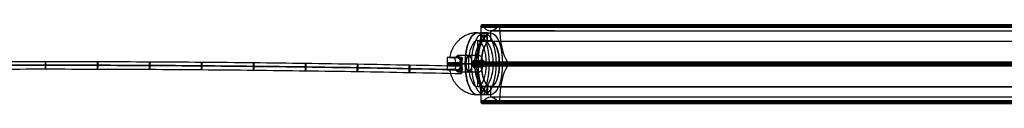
# Model space of a CAD drawing. Header units: millimetres. Extents: x -1110 to 1090, y -14 to 15.
# Tile 7 of 11: x -10 to 356, y -14 to 15. Entities that reach past the tile are written whole.
import ezdxf

# ---------------------------------------------------------------- set-up
doc = ezdxf.new("R2010")
doc.units = ezdxf.units.MM
for name, color, linetype in [('CABLE', 7, 'Continuous'), ('LUZ', 7, 'Continuous'), ('METAL NEGRO', 7, 'Continuous')]:
    doc.layers.add(name, color=color, linetype=linetype)

msp = doc.modelspace()

# ---------------------------------------------------------------- linework, layer by layer
at = {"layer": 'CABLE'}
for p, q in [((154.58, -1.69, 5.46), (154.33, -1.69, 8.25)), ((154.48, -0.29, 6.86), (154.42, -3.09, 6.85))]:
    msp.add_line(p, q, dxfattribs=at)
at = {"layer": 'CABLE', "extrusion": (-0.995849, 0.021761, -0.088378)}
for start, end in [(269.8894, 89.8894), (89.8894, 269.8894)]:
    msp.add_arc((-1.69, -6.82, -154.45), 1.4, start, end, dxfattribs=at)
at = {"layer": 'CABLE'}
for points, knots in [([(-154.58, -1.69, 5.46), (-148.14, -1.55, 4.89), (-135.26, -1.28, 3.82), (-115.94, -0.94, 2.42), (-96.62, -0.65, 1.24), (-77.29, -0.41, 0.28), (-57.97, -0.23, -0.47), (-38.65, -0.1, -1.01), (-19.32, -0.02, -1.33), (0, 0.01, -1.44), (19.32, -0.02, -1.33), (38.65, -0.1, -1.01), (57.97, -0.23, -0.47), (77.29, -0.41, 0.28), (96.62, -0.65, 1.24), (115.94, -0.94, 2.42), (135.26, -1.28, 3.82), (148.14, -1.55, 4.89), (154.58, -1.69, 5.46)], [0, 0, 0, 0, 19.377504, 38.737424, 58.082261, 77.414519, 96.736708, 116.051342, 135.360937, 154.668013, 173.975088, 193.284684, 212.599317, 231.921506, 251.253764, 270.598601, 289.958522, 309.336026, 309.336026, 309.336026, 309.336026]), ([(-154.48, -0.29, 6.86), (-148.05, -0.15, 6.29), (-135.18, 0.12, 5.21), (-115.87, 0.46, 3.82), (-96.56, 0.75, 2.64), (-77.25, 0.99, 1.68), (-57.94, 1.17, 0.93), (-38.62, 1.3, 0.39), (-19.31, 1.38, 0.07), (0, 1.41, -0.03), (19.31, 1.38, 0.07), (38.62, 1.3, 0.39), (57.94, 1.17, 0.93), (77.25, 0.99, 1.68), (96.56, 0.75, 2.64), (115.87, 0.46, 3.82), (135.18, 0.12, 5.21), (148.05, -0.15, 6.29), (154.48, -0.29, 6.86)], [0, 0, 0, 0, 19.377504, 38.737424, 58.082261, 77.414519, 96.736708, 116.051342, 135.360937, 154.668013, 173.975088, 193.284684, 212.599317, 231.921506, 251.253764, 270.598601, 289.958522, 309.336026, 309.336026, 309.336026, 309.336026]), ([(-154.42, -3.09, 6.85), (-147.99, -2.95, 6.28), (-135.13, -2.68, 5.21), (-115.82, -2.34, 3.82), (-96.52, -2.05, 2.64), (-77.22, -1.81, 1.68), (-57.91, -1.63, 0.93), (-38.61, -1.5, 0.39), (-19.3, -1.42, 0.07), (0, -1.39, -0.04), (19.3, -1.42, 0.07), (38.61, -1.5, 0.39), (57.91, -1.63, 0.93), (77.22, -1.81, 1.68), (96.52, -2.05, 2.64), (115.83, -2.34, 3.82), (135.13, -2.68, 5.21), (147.99, -2.95, 6.28), (154.42, -3.09, 6.85)], [0, 0, 0, 0, 19.377504, 38.737424, 58.082261, 77.414519, 96.736708, 116.051342, 135.360937, 154.668013, 173.975088, 193.284684, 212.599317, 231.921506, 251.253764, 270.598601, 289.958522, 309.336026, 309.336026, 309.336026, 309.336026]), ([(154.33, -1.69, 8.25), (147.9, -1.55, 7.68), (135.05, -1.28, 6.61), (115.75, -0.94, 5.22), (96.46, -0.65, 4.04), (77.17, -0.41, 3.08), (57.88, -0.23, 2.33), (38.58, -0.1, 1.79), (19.29, -0.02, 1.47), (0, 0.01, 1.36), (-19.29, -0.02, 1.47), (-38.59, -0.1, 1.79), (-57.88, -0.23, 2.33), (-77.17, -0.41, 3.08), (-96.46, -0.65, 4.04), (-115.75, -0.94, 5.22), (-135.05, -1.28, 6.61), (-147.9, -1.55, 7.68), (-154.33, -1.69, 8.25)], [-309.336026, -309.336026, -309.336026, -309.336026, -289.958522, -270.598601, -251.253764, -231.921506, -212.599317, -193.284684, -173.975088, -154.668013, -135.360937, -116.051342, -96.736708, -77.414519, -58.082261, -38.737424, -19.377504, 0, 0, 0, 0])]:
    msp.add_open_spline(points, degree=3, knots=knots, dxfattribs=at)
for points, knots in [([(0, 0, 1.4), (0, 1.4, 1.4), (0, 1.4, 0), (0, 1.4, -1.4), (0, 0, -1.4)], [0, 0, 0, 2.199115, 2.199115, 4.39823, 4.39823, 4.39823]), ([(0, 0, -1.4), (0, -1.4, -1.4), (0, -1.4, 0), (0, -1.4, 1.4), (0, 0, 1.4)], [4.39823, 4.39823, 4.39823, 6.597345, 6.597345, 8.796459, 8.796459, 8.796459]), ([(19.29, -0.03, 1.51), (19.29, 1.37, 1.51), (19.31, 1.37, 0.11), (19.33, 1.37, -1.29), (19.32, -0.03, -1.29)], [0, 0, 0, 2.199115, 2.199115, 4.39823, 4.39823, 4.39823]), ([(38.58, -0.11, 1.83), (38.59, 1.29, 1.83), (38.62, 1.29, 0.43), (38.65, 1.3, -0.97), (38.64, -0.1, -0.97)], [0, 0, 0, 2.199115, 2.199115, 4.39823, 4.39823, 4.39823]), ([(57.87, -0.24, 2.36), (57.88, 1.16, 2.36), (57.93, 1.16, 0.97), (57.98, 1.16, -0.43), (57.97, -0.24, -0.44)], [0, 0, 0, 2.199115, 2.199115, 4.39823, 4.39823, 4.39823]), ([(77.16, -0.42, 3.11), (77.18, 0.98, 3.11), (77.24, 0.98, 1.72), (77.3, 0.98, 0.32), (77.29, -0.42, 0.31)], [0, 0, 0, 2.199115, 2.199115, 4.39823, 4.39823, 4.39823]), ([(96.46, -0.66, 4.08), (96.47, 0.74, 4.08), (96.55, 0.74, 2.68), (96.63, 0.74, 1.28), (96.61, -0.66, 1.28)], [0, 0, 0, 2.199115, 2.199115, 4.39823, 4.39823, 4.39823]), ([(115.75, -0.95, 5.25), (115.77, 0.45, 5.25), (115.86, 0.45, 3.86), (115.96, 0.45, 2.46), (115.93, -0.95, 2.46)], [0, 0, 0, 2.199115, 2.199115, 4.39823, 4.39823, 4.39823]), ([(135.04, -1.29, 6.64), (135.06, 0.11, 6.65), (135.17, 0.11, 5.25), (135.28, 0.11, 3.85), (135.25, -1.29, 3.85)], [0, 0, 0, 2.199115, 2.199115, 4.39823, 4.39823, 4.39823]), ([(19.32, -0.03, -1.29), (19.32, -1.43, -1.29), (19.3, -1.43, 0.11), (19.29, -1.43, 1.51), (19.29, -0.03, 1.51)], [4.39823, 4.39823, 4.39823, 6.597345, 6.597345, 8.796459, 8.796459, 8.796459]), ([(38.64, -0.1, -0.97), (38.64, -1.5, -0.97), (38.61, -1.51, 0.43), (38.57, -1.51, 1.83), (38.58, -0.11, 1.83)], [4.39823, 4.39823, 4.39823, 6.597345, 6.597345, 8.796459, 8.796459, 8.796459]), ([(57.97, -0.24, -0.44), (57.96, -1.64, -0.44), (57.91, -1.64, 0.96), (57.86, -1.64, 2.36), (57.87, -0.24, 2.36)], [4.39823, 4.39823, 4.39823, 6.597345, 6.597345, 8.796459, 8.796459, 8.796459]), ([(77.29, -0.42, 0.31), (77.27, -1.82, 0.31), (77.21, -1.82, 1.71), (77.15, -1.82, 3.11), (77.16, -0.42, 3.11)], [4.39823, 4.39823, 4.39823, 6.597345, 6.597345, 8.796459, 8.796459, 8.796459]), ([(96.61, -0.66, 1.28), (96.59, -2.06, 1.28), (96.51, -2.06, 2.68), (96.44, -2.06, 4.07), (96.46, -0.66, 4.08)], [4.39823, 4.39823, 4.39823, 6.597345, 6.597345, 8.796459, 8.796459, 8.796459]), ([(115.93, -0.95, 2.46), (115.91, -2.35, 2.46), (115.82, -2.35, 3.85), (115.72, -2.35, 5.25), (115.75, -0.95, 5.25)], [4.39823, 4.39823, 4.39823, 6.597345, 6.597345, 8.796459, 8.796459, 8.796459]), ([(135.25, -1.29, 3.85), (135.23, -2.69, 3.85), (135.12, -2.69, 5.24), (135.01, -2.69, 6.64), (135.04, -1.29, 6.64)], [4.39823, 4.39823, 4.39823, 6.597345, 6.597345, 8.796459, 8.796459, 8.796459])]:
    msp.add_rational_spline(points, [1, 0.707106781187, 1, 0.707106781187, 1], degree=2, knots=knots, dxfattribs=at)
at = {"layer": 'LUZ'}
for p, q in [((161.8, 14.36, 21.31), (713.57, 14.36, 257.01)), ((189.06, 12.78, 23.54), (165.2, 12.78, 13.35)), ((165.2, 12.78, 13.35), (165.2, 8.96, 13.35)), ((720.37, 14.36, 241.08), (168.6, 14.36, 5.38)), ((720.37, 14.12, 241.08), (168.6, 14.12, 5.38)), ((165.2, 8.96, 13.35), (716.97, 8.96, 249.04)), ((158.59, 0.46, 28.81), (710.36, 0.46, 264.51)), ((158.59, 0.42, 28.81), (161.86, 0.42, 21.16)), ((161.86, 0.46, 21.16), (713.63, 0.46, 256.86)), ((168.54, 0.46, 5.53), (720.31, 0.46, 241.22)), ((168.54, 0.42, 5.53), (171.81, 0.42, -2.12)), ((171.81, 0.46, -2.12), (723.57, 0.46, 233.57)), ((165.2, -8.04, 13.35), (716.97, -8.04, 249.04)), ((165.2, -8.04, 13.35), (165.2, -11.86, 13.35)), ((161.8, -13.43, 21.31), (713.57, -13.43, 257.01)), ((161.99, -14.17, 20.85), (713.76, -14.17, 256.55)), ((716.97, -11.86, 249.04), (165.2, -11.86, 13.35)), ((168.4, -14.17, 5.84), (720.17, -14.17, 241.54)), ((720.37, -13.43, 241.08), (168.6, -13.43, 5.38)), ((168.6, -13.67, 5.38), (504.13, -13.67, 148.71))]:
    msp.add_line(p, q, dxfattribs=at)
at = {"layer": 'LUZ', "extrusion": (-0.919613, 2.51739e-12, -0.392825)}
msp.add_arc((-14.6, -44.46, -157.16), 0.5, 90, 180, dxfattribs=at)
at = {"layer": 'LUZ', "extrusion": (0.919613, -4.34977e-11, 0.392825)}
msp.add_arc((14.6, -44.46, 157.16), 0.5, 330, 0, dxfattribs=at)
at = {"layer": 'LUZ', "extrusion": (0.919613, -4.98336e-12, 0.392825)}
msp.add_arc((27.78, -52.62, 157.16), 15, 150, 180, dxfattribs=at)
at = {"layer": 'LUZ', "extrusion": (0.919613, 2.94105e-12, 0.392825)}
msp.add_arc((27.78, -52.62, 157.16), 15, 180, 210, dxfattribs=at)
at = {"layer": 'LUZ', "extrusion": (-0.919613, 2.94669e-11, -0.392825)}
msp.add_arc((-14.6, -60.78, -157.16), 0.5, 150, 180, dxfattribs=at)
at = {"layer": 'LUZ', "extrusion": (0.919613, -5.99304e-12, 0.392825)}
msp.add_arc((14.6, -60.78, 157.16), 0.5, 270, 0, dxfattribs=at)
at = {"layer": 'LUZ', "extrusion": (0.919613, -3.21497e-13, 0.392825)}
msp.add_arc((14.12, -28.96, 157.16), 15, 210, 270, dxfattribs=at)
at = {"layer": 'LUZ', "extrusion": (0.919613, 1.77481e-14, 0.392825)}
msp.add_arc((14.12, -76.28, 157.16), 15, 90, 150, dxfattribs=at)
at = {"layer": 'LUZ', "extrusion": (0.919613, 0, 0.392825)}
for start, end in [(0, 180), (180, 0)]:
    msp.add_arc((0.46, -52.62, 157.16), 8.5, start, end, dxfattribs=at)
at = {"layer": 'LUZ', "extrusion": (-0.919613, 3.07076e-13, -0.392825)}
msp.add_arc((-0.46, -36.3, -157.16), 0.5, 30, 150, dxfattribs=at)
at = {"layer": 'LUZ', "extrusion": (-0.919613, -4.68891e-13, -0.392825)}
msp.add_arc((-0.46, -68.94, -157.16), 0.5, 210, 330, dxfattribs=at)
at = {"layer": 'LUZ', "extrusion": (0.919613, -1.65793e-14, 0.392825)}
msp.add_arc((-13.2, -28.96, 157.16), 15, 270, 330, dxfattribs=at)
at = {"layer": 'LUZ', "extrusion": (0.919613, 5.47052e-13, 0.392825)}
msp.add_arc((-13.2, -76.28, 157.16), 15, 30, 90, dxfattribs=at)
at = {"layer": 'LUZ', "extrusion": (-0.919613, -6.8856e-12, -0.392825)}
msp.add_arc((13.67, -44.46, -157.16), 0.5, 330, 90, dxfattribs=at)
at = {"layer": 'LUZ', "extrusion": (0.919613, 5.49486e-13, 0.392825)}
msp.add_arc((-26.86, -52.62, 157.16), 15, 330, 30, dxfattribs=at)
at = {"layer": 'LUZ', "extrusion": (-0.919613, 2.94761e-12, -0.392825)}
msp.add_arc((13.67, -60.78, -157.16), 0.5, 270, 30, dxfattribs=at)
at = {"layer": 'LUZ'}
for points in [[(161.99, 15.1, 20.85), (713.76, 15.1, 256.55)], [(162.09, 15.03, 20.62), (162.25, 14.79, 20.24)], [(713.86, 15.03, 256.32), (162.09, 15.03, 20.62)], [(714.02, 14.79, 255.94), (162.25, 14.79, 20.24)], [(168.15, 14.79, 6.45), (168.31, 15.03, 6.07)], [(168.15, 14.79, 6.45), (719.91, 14.79, 242.14)], [(168.31, 15.03, 6.07), (720.07, 15.03, 241.77)], [(168.4, 15.1, 5.84), (720.17, 15.1, 241.54)], [(161.8, 14.12, 21.31), (161.8, 14.6, 21.31)], [(713.57, 14.6, 257.01), (161.8, 14.6, 21.31)], [(161.8, 14.12, 21.31), (713.57, 14.12, 257.01)], [(165.2, 12.78, 13.35), (716.97, 12.78, 249.04)], [(168.6, 14.6, 5.38), (168.6, 14.12, 5.38)], [(720.37, 14.6, 241.08), (168.6, 14.6, 5.38)], [(720.37, 14.12, 241.08), (168.6, 14.12, 5.38)], [(165.2, 8.96, 13.35), (716.97, 8.96, 249.04)], [(158.69, 0.9, 28.58), (158.85, 1.13, 28.21)], [(710.46, 0.9, 264.28), (158.69, 0.9, 28.58)], [(158.85, -0.21, 28.21), (158.69, 0.03, 28.58)], [(158.69, 0.03, 28.58), (710.46, 0.03, 264.28)], [(710.62, 1.13, 263.9), (158.85, 1.13, 28.21)], [(171.55, 1.13, -1.52), (171.71, 0.9, -1.89)], [(171.55, 1.13, -1.52), (723.32, 1.13, 234.18)], [(171.71, 0.03, -1.89), (171.55, -0.21, -1.52)], [(723.48, 0.9, 233.8), (171.71, 0.9, -1.89)], [(171.71, 0.03, -1.89), (723.48, 0.03, 233.8)], [(158.85, -0.21, 28.21), (710.62, -0.21, 263.9)], [(723.32, -0.21, 234.18), (171.55, -0.21, -1.52)], [(716.97, -8.04, 249.04), (165.2, -8.04, 13.35)], [(161.8, -13.67, 21.31), (161.8, -13.2, 21.31)], [(713.57, -13.2, 257.01), (161.8, -13.2, 21.31)], [(713.57, -13.67, 257.01), (161.8, -13.67, 21.31)], [(162.25, -13.87, 20.24), (162.09, -14.1, 20.62)], [(162.09, -14.1, 20.62), (713.86, -14.1, 256.32)], [(162.25, -13.87, 20.24), (714.02, -13.87, 255.94)], [(168.31, -14.1, 6.07), (168.15, -13.87, 6.45)], [(719.91, -13.87, 242.14), (168.15, -13.87, 6.45)], [(720.07, -14.1, 241.77), (168.31, -14.1, 6.07)], [(168.6, -13.2, 5.38), (168.6, -13.67, 5.38)], [(168.6, -13.2, 5.38), (720.37, -13.2, 241.08)], [(720.37, -13.67, 241.08), (168.6, -13.67, 5.38)]]:
    msp.add_open_spline(points, degree=1, dxfattribs=at)
at = {"layer": 'METAL NEGRO'}
for p, q in [((161.65, 9.05, 12.36), (161.65, 12.05, 12.36)), ((162.9, 8.98, 13.61), (162.9, 12, 13.61)), ((162.9, 8.98, 11.11), (162.9, 12, 11.11)), ((164.15, 9.05, 12.36), (164.15, 12.05, 12.36)), ((165.2, 12.06, 13.35), (165.2, 9.06, 13.35)), ((160.37, 9.06, 11.28), (160.37, 2.8, 11.28)), ((153.97, 0.56, 11), (149.08, 0.56, 13.47)), ((149.85, 2.81, 7.24), (152.59, 2.81, 7.24)), ((151.53, 0.11, 12.23), (151.53, 1.01, 12.23)), ((151.73, 2.81, 10.11), (151.73, 2.81, 4.03)), ((153.78, 3.04, 4.45), (152.44, 3.04, 7.57)), ((153.17, 3.56, 5.87), (153.17, 2.81, 5.87)), ((153.97, 0.56, 11), (154.46, 0.56, 9.85)), ((154.7, 0.56, 3.42), (154.15, 0.56, 1.61)), ((154.71, 0.11, 3.46), (154.15, 0.11, 1.62)), ((154.41, 2.45, 9.97), (154.41, -1.32, 9.97)), ((154.43, 1.01, 2.54), (154.43, 0.11, 2.54)), ((154.46, 0.56, 9.85), (159.98, 0.56, 12.2)), ((154.7, 0.56, 3.42), (158.43, 0.56, 5.02)), ((160.68, 0.56, 23.92), (155.85, 0.56, 21.86)), ((161.86, 0.56, 21.16), (157.03, 0.56, 19.1)), ((159.98, 0.56, 12.2), (157.03, 0.56, 19.1)), ((158.43, 0.56, 5.02), (160.66, 0.56, -0.21)), ((161.86, 0.56, 21.16), (160.68, 0.56, 23.92)), ((160.73, 0.56, 6), (162.34, 0.56, 6.69)), ((160.73, 0.56, 6), (163.23, 0.56, 0.14)), ((163.71, 0.56, 3.47), (162.34, 0.56, 6.69)), ((168.54, 0.56, 5.53), (163.71, 0.56, 3.47)), ((169.72, 0.56, 2.77), (164.89, 0.56, 0.71)), ((169.72, 0.56, 2.77), (168.54, 0.56, 5.53)), ((149.85, -1.69, 7.24), (152.59, -1.69, 7.24)), ((151.73, -1.69, 4.03), (151.73, -1.69, 10.11)), ((153.78, -1.91, 4.45), (152.44, -1.91, 7.57)), ((153.4, -1.69, 5.34), (153.13, -1.69, 4.47)), ((153.17, -1.69, 5.87), (153.17, -2.43, 5.87)), ((160.37, -1.67, 11.28), (160.37, -7.94, 11.28)), ((161.65, -7.92, 12.36), (161.65, -10.93, 12.36)), ((162.9, -7.86, 13.61), (162.9, -10.88, 13.61)), ((162.9, -7.86, 11.11), (162.9, -10.88, 11.11)), ((164.15, -7.92, 12.36), (164.15, -10.93, 12.36)), ((165.2, -7.94, 13.35), (165.2, -10.94, 13.35))]:
    msp.add_line(p, q, dxfattribs=at)
at = {"layer": 'METAL NEGRO', "extrusion": (-0.919613, 3.30093e-13, -0.392825)}
msp.add_arc((-0.56, -52.62, -151.91), 11.5, 90, 180, dxfattribs=at)
at = {"layer": 'METAL NEGRO', "extrusion": (-0.919613, -5.68434e-14, -0.392825)}
for radius, start, end in [(11.5, 6.2083, 173.7914), (11.5, 186.2088, 353.7912), (8.5, 188.4136, 351.5868)]:
    msp.add_arc((-0.56, -52.62, -154.54), radius, start, end, dxfattribs=at)
at = {"layer": 'METAL NEGRO', "extrusion": (0.919613, -8.26069e-14, 0.392825)}
msp.add_arc((0.56, -52.62, 151.91), 11.5, 270, 0, dxfattribs=at)
at = {"layer": 'METAL NEGRO', "extrusion": (-0.919613, 0, -0.392825)}
for centre, radius, start, end in [((-0.56, -52.62, -157.16), 11.5, 0, 180), ((-0.56, -52.62, -157.16), 11.5, 180, 0), ((-0.56, -52.62, -157.16), 8.5, 0, 180), ((-0.56, -52.62, -157.16), 8.5, 180, 0), ((-0.56, -54.62, -151.91), 3, 0, 180), ((-0.56, -54.62, -151.91), 3, 180, 0)]:
    msp.add_arc(centre, radius, start, end, dxfattribs=at)
at = {"layer": 'METAL NEGRO', "extrusion": (0.919613, 0, 0.392825)}
for start, end in [(0, 180), (180, 0)]:
    msp.add_arc((0.56, -52.62, 151.91), 8.5, start, end, dxfattribs=at)
at = {"layer": 'METAL NEGRO', "extrusion": (-0.919613, 5.68434e-14, -0.392825)}
msp.add_arc((-0.56, -52.62, -154.54), 8.5, 8.4139, 171.5861, dxfattribs=at)
at = {"layer": 'METAL NEGRO', "extrusion": (0, 1, 0)}
for centre, radius, start, end in [((-162.9, 12.36, 10.52), 1.25, 336.8696, 156.8696), ((-162.9, 12.36, 10.52), 1.25, 156.8696, 336.8696), ((-160.37, 11.28, 2.81), 11.28, 312.9044, 0.8348)]:
    msp.add_arc(centre, radius, start, end, dxfattribs=at)
at = {"layer": 'METAL NEGRO', "extrusion": (0.451961, 1.47113e-11, 0.892038)}
msp.add_arc((0.56, -137.96, 79.4), 11.06, 87.6682, 90, dxfattribs=at)
at = {"layer": 'METAL NEGRO', "extrusion": (0, -1, 0)}
for centre, radius, start, end in [((160.37, 11.28, -0.56), 11.5, 113.1304, 169.0276), ((160.37, 11.28, -0.56), 11.5, 237.2332, 271.4416), ((160.37, 11.28, -0.56), 11.5, 284.3775, 293.1304), ((160.37, 11.28, 1.69), 11.28, 179.1652, 227.0956), ((162.9, 12.36, 9.39), 1.25, 23.1304, 203.1304), ((162.9, 12.36, 9.39), 1.25, 203.1304, 23.1304)]:
    msp.add_arc(centre, radius, start, end, dxfattribs=at)
at = {"layer": 'METAL NEGRO', "extrusion": (0.451961, 2.31877e-12, 0.892038)}
msp.add_arc((0.56, -137.96, 79.4), 11.06, 90, 92.3318, dxfattribs=at)
at = {"layer": 'METAL NEGRO', "extrusion": (-0.892038, -2.27374e-13, 0.451961)}
msp.add_arc((-1.01, 77.6, -130.54), 1.8, 90, 180, dxfattribs=at)
at = {"layer": 'METAL NEGRO', "extrusion": (0.892038, 0, -0.451961)}
msp.add_arc((0.11, 77.6, 130.54), 1.8, 90, 180, dxfattribs=at)
at = {"layer": 'METAL NEGRO', "extrusion": (0.919613, 3.32919e-13, 0.392825)}
msp.add_arc((0.56, -54.62, 143.16), 3, 360, 41.4096, dxfattribs=at)
at = {"layer": 'METAL NEGRO', "extrusion": (0.290194, 5.68434e-14, 0.956968)}
msp.add_arc((1.01, -145.25, 47.94), 1.8, 270, 360, dxfattribs=at)
at = {"layer": 'METAL NEGRO', "extrusion": (-0.290194, 0, -0.956968)}
msp.add_arc((-0.11, -145.25, -47.94), 1.8, 270, 360, dxfattribs=at)
at = {"layer": 'METAL NEGRO', "extrusion": (0.919613, -5.06184e-12, 0.392825)}
msp.add_arc((0.56, -54.62, 143.16), 3, 310.4593, 0, dxfattribs=at)
at = {"layer": 'METAL NEGRO', "extrusion": (0.956968, -3.07901e-12, -0.290194)}
msp.add_arc((0.56, 57.34, 147.05), 11.06, 270, 272.3318, dxfattribs=at)
at = {"layer": 'METAL NEGRO', "extrusion": (0.956968, 1.39167e-11, -0.290194)}
msp.add_arc((0.56, 57.34, 147.05), 11.06, 267.6682, 270, dxfattribs=at)
at = {"layer": 'METAL NEGRO', "extrusion": (0.919613, -3.14429e-14, 0.392825)}
msp.add_arc((0.56, -54.62, 145.91), 3, 42.5155, 137.4845, dxfattribs=at)
at = {"layer": 'METAL NEGRO', "extrusion": (-0.919613, -2.64788e-13, -0.392825)}
msp.add_arc((-0.56, -52.62, -151.91), 11.5, 0, 90, dxfattribs=at)
at = {"layer": 'METAL NEGRO', "extrusion": (0.919613, 5.68434e-14, 0.392825)}
msp.add_arc((0.56, -54.62, 147.72), 3, 0, 180, dxfattribs=at)
at = {"layer": 'METAL NEGRO', "extrusion": (0.919613, 1.13687e-13, 0.392825)}
msp.add_arc((0.56, -54.62, 147.57), 3, 180, 360, dxfattribs=at)
at = {"layer": 'METAL NEGRO', "extrusion": (0.392825, 0, -0.919613)}
for centre, start, end in [((0.56, 148.91, 60.38), 180, 360), ((0.56, 148.91, 60.64), 0, 180)]:
    msp.add_arc(centre, 1.25, start, end, dxfattribs=at)
at = {"layer": 'METAL NEGRO', "extrusion": (0.919613, 9.7511e-13, 0.392825)}
msp.add_arc((0.56, -52.62, 151.91), 11.5, 180, 270, dxfattribs=at)
at = {"layer": 'METAL NEGRO', "extrusion": (0.919613, 1.69154e-12, 0.392825)}
msp.add_arc((0.56, -54.62, 143.16), 3, 138.5904, 180, dxfattribs=at)
at = {"layer": 'METAL NEGRO', "extrusion": (0.919613, 7.04612e-12, 0.392825)}
msp.add_arc((0.56, -54.62, 143.16), 3, 180, 229.5407, dxfattribs=at)
at = {"layer": 'METAL NEGRO'}
for points, weights, degree in [([(160.37, 12.06, 11.28), (151.7, 12.06, 7.58), (150, 2.81, 6.85)], [1, 0.746414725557, 0.931934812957], 2), ([(160.37, 12.06, 11.28), (155.85, 12.06, 21.86), (155.85, 0.56, 21.86)], [1, 0.707106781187, 1], 2), ([(155.85, 0.56, 21.86), (150.24, 0.56, 19.46), (149.08, 0.56, 13.47)], [1, 0.819830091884, 0.861319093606], 2), ([(153.4, 2.81, 5.34), (153.61, 2.81, 4.83), (153.82, 2.71, 4.33), (154.01, 2.51, 3.91)], [1, 0.971301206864, 0.971301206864, 1], 3), ([(153.97, 1.01, 11), (153.97, 1.9, 11), (154.31, 2.59, 10.2), (154.84, 2.77, 8.95)], [1, 0.851082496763, 0.851082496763, 1], 3), ([(154.84, -1.65, 8.95), (154.31, -1.47, 10.2), (153.97, -0.78, 11), (153.97, 0.11, 11)], [1, 0.851082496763, 0.851082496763, 1], 3), ([(154.15, 0.56, 1.61), (157.12, 0.56, -0.3), (160.66, 0.56, -0.21)], [0.861319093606, 0.836758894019, 0.889874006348], 2), ([(154.71, 0.11, 3.46), (154.69, 0.41, 3.41), (154.69, 0.71, 3.41), (154.71, 1.01, 3.46)], [1, 0.99245733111, 0.99245733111, 1], 3), ([(155.85, 0.56, 21.86), (155.85, -10.94, 21.86), (160.37, -10.94, 11.28)], [1, 0.707106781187, 1], 2), ([(150, -1.69, 6.85), (151.7, -10.94, 7.58), (160.37, -10.94, 11.28)], [0.931934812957, 0.746414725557, 1], 2), ([(154.01, -1.38, 3.91), (153.82, -1.58, 4.33), (153.61, -1.69, 4.83), (153.4, -1.69, 5.34)], [1, 0.971301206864, 0.971301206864, 1], 3)]:
    msp.add_rational_spline(points, weights, degree=degree, dxfattribs=at)
for points, degree in [([(160.37, 12.06, 11.28), (161.75, 12.06, 11.87)], 1), ([(161.75, 12.06, 11.87), (161.75, 9.06, 11.87)], 1), ([(164.05, 9.06, 12.86), (164.05, 12.06, 12.86)], 1), ([(164.05, 12.06, 12.86), (165.2, 12.06, 13.35)], 1), ([(161.75, 9.06, 11.87), (160.37, 9.06, 11.28)], 1), ([(165.2, 9.06, 13.35), (164.05, 9.06, 12.86)], 1), ([(154.45, 2.81, 8.74), (149.09, 2.81, 11.45)], 1), ([(149.09, 1.01, 13.47), (153.97, 1.01, 11)], 1), ([(153.97, 0.11, 11), (149.09, 0.11, 13.47)], 1), ([(152.33, 2.81, 7.83), (154.45, 2.81, 8.74)], 1), ([(152.33, 2.81, 7.83), (153.4, 2.81, 5.34)], 1), ([(152.69, 2.81, 3.02), (153.4, 2.81, 5.34)], 1), ([(161.16, 3.56, 9.44), (153.11, 3.56, 6.01)], 1), ([(153.97, 1.01, 11), (153.97, 0.11, 11)], 1), ([(154.71, 1.01, 3.46), (154.15, 1.01, 1.62)], 1), ([(154.15, 0.11, 1.62), (154.71, 0.11, 3.46)], 1), ([(154.45, 2.81, 8.74), (154.59, 2.81, 8.8), (154.72, 2.8, 8.87), (154.84, 2.77, 8.95)], 3), ([(159.47, 1.81, 5.76), (161.95, 1.81, -0.04)], 1), ([(149.09, -1.69, 11.45), (154.45, -1.69, 8.74)], 1), ([(154.45, -1.69, 8.74), (152.33, -1.69, 7.83)], 1), ([(153.4, -1.69, 5.34), (152.33, -1.69, 7.83)], 1), ([(153.4, -1.69, 5.34), (152.69, -1.69, 3.02)], 1), ([(153.11, -2.44, 6.01), (161.16, -2.44, 9.44)], 1), ([(154.84, -1.65, 8.95), (154.72, -1.68, 8.87), (154.59, -1.69, 8.8), (154.45, -1.69, 8.74)], 3), ([(161.95, -0.69, -0.04), (159.47, -0.69, 5.76)], 1), ([(160.37, -7.94, 11.28), (161.75, -7.94, 11.87)], 1), ([(161.75, -10.94, 11.87), (160.37, -10.94, 11.28)], 1), ([(161.75, -7.94, 11.87), (161.75, -10.94, 11.87)], 1), ([(164.05, -10.94, 12.86), (164.05, -7.94, 12.86)], 1), ([(164.05, -7.94, 12.86), (165.2, -7.94, 13.35)], 1), ([(165.2, -10.94, 13.35), (164.05, -10.94, 12.86)], 1)]:
    msp.add_open_spline(points, degree=degree, dxfattribs=at)
for points, knots in [([(164.05, 12.06, 12.86), (163.98, 12.06, 13.01), (163.89, 12.06, 13.14), (163.66, 12.05, 13.37), (163.52, 12.04, 13.46), (163.21, 12.02, 13.58), (163.05, 12.01, 13.62), (162.72, 12, 13.61), (162.56, 11.99, 13.58), (162.33, 11.99, 13.48), (162.26, 12, 13.44), (162.13, 12, 13.35), (162.06, 12, 13.3), (161.89, 12.01, 13.12), (161.8, 12.02, 12.98), (161.68, 12.04, 12.68), (161.65, 12.05, 12.51), (161.65, 12.06, 12.27), (161.66, 12.06, 12.19), (161.69, 12.06, 12.03), (161.72, 12.06, 11.95), (161.75, 12.06, 11.87)], [0, 0, 0, 0, 0.493806, 0.493806, 0.987612, 0.987612, 1.481418, 1.481418, 1.975223, 1.975223, 2.222126, 2.222126, 2.469029, 2.469029, 2.962835, 2.962835, 3.456641, 3.456641, 3.703544, 3.703544, 3.950447, 3.950447, 3.950447, 3.950447]), ([(161.75, 12.06, 11.87), (161.81, 12.06, 11.72), (161.91, 12.06, 11.58), (162.14, 12.05, 11.36), (162.28, 12.04, 11.27), (162.58, 12.02, 11.14), (162.75, 12.01, 11.11), (163.08, 12, 11.12), (163.24, 11.99, 11.15), (163.54, 11.99, 11.28), (163.68, 12, 11.37), (163.91, 12.01, 11.61), (164, 12.02, 11.75), (164.12, 12.04, 12.05), (164.15, 12.05, 12.21), (164.15, 12.06, 12.54), (164.11, 12.06, 12.7), (164.05, 12.06, 12.86)], [0, 0, 0, 0, 0.494393, 0.494393, 0.988786, 0.988786, 1.483179, 1.483179, 1.977572, 1.977572, 2.471965, 2.471965, 2.966358, 2.966358, 3.460751, 3.460751, 3.955144, 3.955144, 3.955144, 3.955144]), ([(161.75, 9.06, 11.87), (161.69, 9.06, 12.02), (161.65, 9.06, 12.19), (161.65, 9.04, 12.51), (161.68, 9.03, 12.68), (161.77, 9.01, 12.9), (161.81, 9, 12.98), (161.9, 8.99, 13.11), (161.95, 8.99, 13.18), (162.12, 8.98, 13.35), (162.26, 8.97, 13.45), (162.56, 8.97, 13.58), (162.72, 8.98, 13.61), (163.05, 8.99, 13.62), (163.21, 9, 13.58), (163.52, 9.03, 13.46), (163.66, 9.04, 13.37), (163.89, 9.06, 13.15), (163.98, 9.06, 13.01), (164.05, 9.06, 12.86)], [0, 0, 0, 0, 0.494418, 0.494418, 0.988837, 0.988837, 1.236046, 1.236046, 1.483255, 1.483255, 1.977673, 1.977673, 2.472092, 2.472092, 2.96651, 2.96651, 3.460928, 3.460928, 3.955346, 3.955346, 3.955346, 3.955346]), ([(161.75, 9.06, 11.87), (161.78, 9.06, 11.8), (161.82, 9.06, 11.72), (161.92, 9.06, 11.59), (161.97, 9.05, 11.53), (162.14, 9.04, 11.36), (162.28, 9.03, 11.27), (162.59, 9, 11.14), (162.75, 8.99, 11.11), (163, 8.98, 11.12), (163.08, 8.98, 11.12), (163.24, 8.97, 11.16), (163.32, 8.97, 11.18), (163.54, 8.97, 11.28), (163.68, 8.98, 11.37), (163.91, 8.99, 11.61), (164, 9, 11.75), (164.12, 9.03, 12.05), (164.15, 9.04, 12.21), (164.15, 9.06, 12.54), (164.11, 9.06, 12.7), (164.05, 9.06, 12.86)], [-3.952953, -3.952953, -3.952953, -3.952953, -3.705894, -3.705894, -3.458834, -3.458834, -2.964715, -2.964715, -2.470596, -2.470596, -2.223536, -2.223536, -1.976477, -1.976477, -1.482358, -1.482358, -0.988238, -0.988238, -0.494119, -0.494119, 0, 0, 0, 0]), ([(149.09, 2.81, 11.45), (149.1, 2.81, 11.7), (149.1, 2.77, 11.95), (149.11, 2.6, 12.42), (149.11, 2.48, 12.64), (149.11, 2.24, 12.92), (149.11, 2.15, 13.01), (149.11, 1.95, 13.17), (149.11, 1.85, 13.23), (149.11, 1.62, 13.35), (149.1, 1.51, 13.39), (149.1, 1.26, 13.45), (149.09, 1.14, 13.47), (149.09, 1.01, 13.47)], [0, 0, 0, 0, 0.751676, 0.751676, 1.503353, 1.503353, 1.879191, 1.879191, 2.255029, 2.255029, 2.630868, 2.630868, 3.006706, 3.006706, 3.006706, 3.006706]), ([(149.09, 0.11, 13.47), (149.09, -0.01, 13.47), (149.1, -0.14, 13.45), (149.1, -0.38, 13.39), (149.11, -0.5, 13.35), (149.11, -0.83, 13.18), (149.11, -1.03, 13.02), (149.11, -1.27, 12.73), (149.11, -1.35, 12.63), (149.11, -1.47, 12.41), (149.11, -1.52, 12.3), (149.1, -1.6, 12.07), (149.1, -1.64, 11.94), (149.1, -1.68, 11.7), (149.1, -1.69, 11.57), (149.09, -1.69, 11.45)], [0, 0, 0, 0, 0.37557, 0.37557, 0.75114, 0.75114, 1.502279, 1.502279, 1.877849, 1.877849, 2.253419, 2.253419, 2.628989, 2.628989, 3.004559, 3.004559, 3.004559, 3.004559]), ([(154.15, 1.01, 1.62), (154.15, 1.14, 1.63), (154.14, 1.26, 1.64), (154.1, 1.5, 1.69), (154.07, 1.62, 1.72), (153.96, 1.96, 1.84), (153.84, 2.16, 1.95), (153.63, 2.4, 2.15), (153.56, 2.47, 2.22), (153.4, 2.59, 2.36), (153.32, 2.65, 2.44), (153.15, 2.73, 2.6), (153.06, 2.76, 2.69), (152.88, 2.8, 2.85), (152.79, 2.81, 2.94), (152.69, 2.81, 3.02)], [0, 0, 0, 0, 0.37557, 0.37557, 0.75114, 0.75114, 1.502279, 1.502279, 1.877849, 1.877849, 2.253419, 2.253419, 2.628989, 2.628989, 3.004559, 3.004559, 3.004559, 3.004559]), ([(152.69, -1.69, 3.02), (152.88, -1.69, 2.85), (153.06, -1.65, 2.68), (153.4, -1.48, 2.36), (153.56, -1.36, 2.21), (153.77, -1.11, 2.01), (153.83, -1.02, 1.95), (153.95, -0.83, 1.85), (153.99, -0.72, 1.8), (154.07, -0.5, 1.72), (154.1, -0.38, 1.69), (154.14, -0.14, 1.64), (154.15, -0.01, 1.63), (154.15, 0.11, 1.62)], [0, 0, 0, 0, 0.751676, 0.751676, 1.503353, 1.503353, 1.879191, 1.879191, 2.255029, 2.255029, 2.630868, 2.630868, 3.006706, 3.006706, 3.006706, 3.006706]), ([(154.71, 1.01, 3.46), (154.72, 1.16, 3.49), (154.71, 1.31, 3.53), (154.66, 1.59, 3.6), (154.61, 1.73, 3.64), (154.5, 1.99, 3.72), (154.42, 2.11, 3.77), (154.24, 2.33, 3.85), (154.13, 2.43, 3.88), (154.01, 2.51, 3.91)], [-1.791233, -1.791233, -1.791233, -1.791233, -1.343424, -1.343424, -0.895616, -0.895616, -0.447808, -0.447808, 0, 0, 0, 0]), ([(154.01, -1.38, 3.91), (154.13, -1.3, 3.88), (154.24, -1.2, 3.85), (154.42, -0.98, 3.77), (154.5, -0.86, 3.72), (154.61, -0.6, 3.64), (154.66, -0.46, 3.6), (154.71, -0.18, 3.52), (154.72, -0.03, 3.49), (154.71, 0.11, 3.46)], [-1.791242, -1.791242, -1.791242, -1.791242, -1.343432, -1.343432, -0.895621, -0.895621, -0.447811, -0.447811, 0, 0, 0, 0]), ([(159.47, -0.69, 5.76), (159.32, -0.69, 5.69), (159.17, -0.65, 5.61), (158.91, -0.53, 5.45), (158.8, -0.44, 5.36), (158.67, -0.26, 5.24), (158.63, -0.2, 5.21), (158.55, -0.07, 5.14), (158.52, 0.01, 5.11), (158.48, 0.16, 5.07), (158.46, 0.23, 5.05), (158.43, 0.4, 5.02), (158.43, 0.48, 5.02), (158.43, 0.73, 5.02), (158.45, 0.89, 5.04), (158.55, 1.19, 5.14), (158.62, 1.33, 5.21), (158.8, 1.56, 5.36), (158.91, 1.65, 5.45), (159.17, 1.78, 5.61), (159.32, 1.81, 5.69), (159.47, 1.81, 5.76)], [0, 0, 0, 0, 0.499448, 0.499448, 0.998895, 0.998895, 1.248619, 1.248619, 1.498343, 1.498343, 1.748066, 1.748066, 1.99779, 1.99779, 2.497238, 2.497238, 2.996685, 2.996685, 3.496133, 3.496133, 3.99558, 3.99558, 3.99558, 3.99558]), ([(159.47, -0.69, 5.76), (159.62, -0.69, 5.82), (159.78, -0.65, 5.87), (160.08, -0.53, 5.94), (160.22, -0.44, 5.96), (160.46, -0.21, 5.99), (160.55, -0.07, 5.99), (160.66, 0.16, 6), (160.68, 0.24, 6), (160.72, 0.4, 6), (160.73, 0.48, 6), (160.73, 0.73, 6), (160.69, 0.89, 6), (160.55, 1.19, 5.99), (160.46, 1.33, 5.99), (160.22, 1.56, 5.96), (160.08, 1.65, 5.94), (159.85, 1.75, 5.89), (159.78, 1.77, 5.87), (159.62, 1.8, 5.82), (159.55, 1.81, 5.79), (159.47, 1.81, 5.76)], [-3.99497, -3.99497, -3.99497, -3.99497, -3.495599, -3.495599, -2.996228, -2.996228, -2.496857, -2.496857, -2.247171, -2.247171, -1.997485, -1.997485, -1.498114, -1.498114, -0.998743, -0.998743, -0.499371, -0.499371, -0.249686, -0.249686, 0, 0, 0, 0]), ([(161.95, 1.81, -0.04), (161.78, 1.81, -0.06), (161.62, 1.78, -0.08), (161.31, 1.66, -0.13), (161.17, 1.57, -0.15), (160.93, 1.34, -0.18), (160.83, 1.2, -0.19), (160.73, 0.97, -0.2), (160.7, 0.89, -0.21), (160.67, 0.73, -0.21), (160.66, 0.65, -0.21), (160.66, 0.56, -0.21)], [0, 0, 0, 0, 0.502626, 0.502626, 1.005253, 1.005253, 1.507879, 1.507879, 1.759192, 1.759192, 2.010505, 2.010505, 2.010505, 2.010505]), ([(160.66, 0.56, -0.21), (160.66, 0.4, -0.21), (160.7, 0.23, -0.21), (160.83, -0.07, -0.19), (160.93, -0.22, -0.18), (161.17, -0.44, -0.15), (161.31, -0.53, -0.13), (161.62, -0.66, -0.08), (161.78, -0.69, -0.06), (161.95, -0.69, -0.04)], [0, 0, 0, 0, 0.503256, 0.503256, 1.006512, 1.006512, 1.509768, 1.509768, 2.013024, 2.013024, 2.013024, 2.013024]), ([(163.23, 0.56, 0.14), (163.23, 0.73, 0.14), (163.19, 0.9, 0.14), (163.06, 1.2, 0.12), (162.96, 1.34, 0.11), (162.72, 1.57, 0.07), (162.58, 1.66, 0.05), (162.28, 1.78, 0.01), (162.11, 1.81, -0.02), (161.95, 1.81, -0.04)], [0, 0, 0, 0, 0.502799, 0.502799, 1.005599, 1.005599, 1.508398, 1.508398, 2.011198, 2.011198, 2.011198, 2.011198]), ([(161.95, -0.69, -0.04), (162.11, -0.69, -0.02), (162.28, -0.66, 0.01), (162.58, -0.53, 0.05), (162.72, -0.44, 0.07), (162.96, -0.22, 0.11), (163.06, -0.08, 0.12), (163.16, 0.15, 0.13), (163.18, 0.23, 0.14), (163.22, 0.4, 0.14), (163.23, 0.48, 0.14), (163.23, 0.56, 0.14)], [0, 0, 0, 0, 0.502131, 0.502131, 1.004263, 1.004263, 1.506394, 1.506394, 1.75746, 1.75746, 2.008525, 2.008525, 2.008525, 2.008525]), ([(164.05, -7.94, 12.86), (163.99, -7.94, 13.01), (163.89, -7.93, 13.14), (163.66, -7.92, 13.37), (163.52, -7.9, 13.46), (163.29, -7.89, 13.55), (163.21, -7.88, 13.58), (163.05, -7.87, 13.61), (162.97, -7.86, 13.61), (162.72, -7.85, 13.61), (162.56, -7.85, 13.58), (162.26, -7.85, 13.45), (162.12, -7.85, 13.36), (161.89, -7.87, 13.12), (161.8, -7.88, 12.98), (161.68, -7.9, 12.68), (161.65, -7.92, 12.51), (161.65, -7.93, 12.19), (161.69, -7.94, 12.03), (161.75, -7.94, 11.87)], [0, 0, 0, 0, 0.494418, 0.494418, 0.988837, 0.988837, 1.236046, 1.236046, 1.483255, 1.483255, 1.977673, 1.977673, 2.472092, 2.472092, 2.96651, 2.96651, 3.460928, 3.460928, 3.955346, 3.955346, 3.955346, 3.955346]), ([(161.75, -10.94, 11.87), (161.69, -10.94, 12.03), (161.65, -10.93, 12.19), (161.65, -10.92, 12.51), (161.68, -10.91, 12.68), (161.8, -10.89, 12.98), (161.89, -10.89, 13.12), (162.12, -10.87, 13.35), (162.26, -10.87, 13.45), (162.48, -10.87, 13.55), (162.56, -10.87, 13.57), (162.72, -10.87, 13.6), (162.8, -10.88, 13.61), (163.05, -10.89, 13.62), (163.21, -10.89, 13.59), (163.52, -10.91, 13.46), (163.66, -10.92, 13.37), (163.83, -10.93, 13.2), (163.89, -10.93, 13.14), (163.98, -10.94, 13), (164.02, -10.94, 12.93), (164.05, -10.94, 12.86)], [0, 0, 0, 0, 0.493806, 0.493806, 0.987612, 0.987612, 1.481418, 1.481418, 1.975223, 1.975223, 2.222126, 2.222126, 2.469029, 2.469029, 2.962835, 2.962835, 3.456641, 3.456641, 3.703544, 3.703544, 3.950447, 3.950447, 3.950447, 3.950447]), ([(164.05, -7.94, 12.86), (164.08, -7.94, 12.78), (164.11, -7.94, 12.7), (164.14, -7.93, 12.54), (164.15, -7.93, 12.46), (164.15, -7.92, 12.21), (164.12, -7.9, 12.05), (164, -7.88, 11.75), (163.91, -7.87, 11.61), (163.74, -7.85, 11.43), (163.67, -7.85, 11.38), (163.54, -7.85, 11.29), (163.47, -7.85, 11.25), (163.24, -7.85, 11.15), (163.08, -7.85, 11.12), (162.75, -7.87, 11.11), (162.59, -7.88, 11.14), (162.28, -7.9, 11.26), (162.14, -7.92, 11.36), (161.91, -7.93, 11.58), (161.82, -7.94, 11.72), (161.75, -7.94, 11.87)], [-3.952953, -3.952953, -3.952953, -3.952953, -3.705894, -3.705894, -3.458834, -3.458834, -2.964715, -2.964715, -2.470596, -2.470596, -2.223536, -2.223536, -1.976477, -1.976477, -1.482358, -1.482358, -0.988238, -0.988238, -0.494119, -0.494119, 0, 0, 0, 0]), ([(164.05, -10.94, 12.86), (164.11, -10.94, 12.71), (164.15, -10.93, 12.54), (164.15, -10.92, 12.22), (164.12, -10.91, 12.05), (164, -10.89, 11.75), (163.91, -10.89, 11.61), (163.68, -10.87, 11.37), (163.54, -10.87, 11.28), (163.24, -10.87, 11.15), (163.08, -10.87, 11.12), (162.75, -10.89, 11.11), (162.59, -10.89, 11.14), (162.28, -10.91, 11.26), (162.14, -10.92, 11.36), (161.91, -10.93, 11.58), (161.82, -10.94, 11.72), (161.75, -10.94, 11.87)], [0, 0, 0, 0, 0.494393, 0.494393, 0.988786, 0.988786, 1.483179, 1.483179, 1.977572, 1.977572, 2.471965, 2.471965, 2.966358, 2.966358, 3.460751, 3.460751, 3.955144, 3.955144, 3.955144, 3.955144])]:
    msp.add_open_spline(points, degree=3, knots=knots, dxfattribs=at)

doc.saveas('drawing.dxf')
